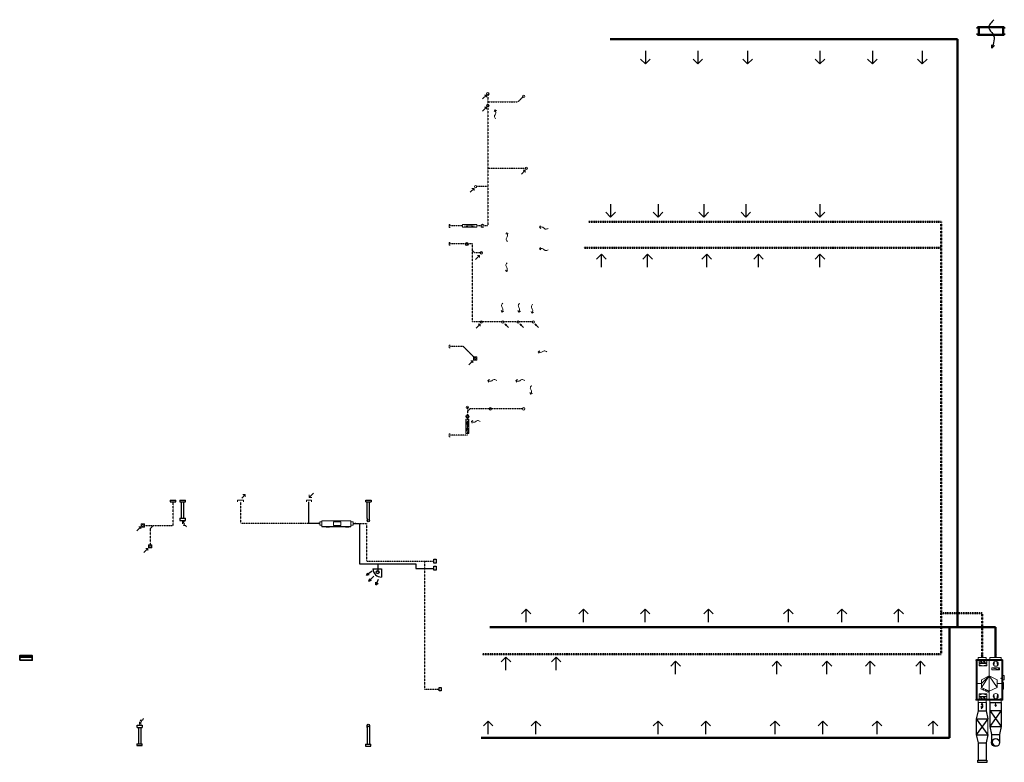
# Model space of a CAD drawing. Header units: millimetres. Extents: x -120036 to 303429, y -13674 to 42257.
# Tile 1 of 5: x -120036 to -58634, y -12804 to 33475. Entities that reach past the tile are written whole.
import ezdxf

# ---------------------------------------------------------------- set-up
doc = ezdxf.new("R2010")
doc.units = ezdxf.units.MM
doc.linetypes.add('Carkovana', pattern=[0.21, 0.15, -0.06])
for name, color, linetype, lineweight in [('DETAILY', 7, 'Continuous', 13), ('PRIPOJOVACI_HRDLA', 7, 'Continuous', 13), ('PRIPOJOVACI_HRDLA_1', 7, 'Continuous', 13), ('Standard', 7, 'Continuous', 25), ('VLASTNI_ZARIZENI', 7, 'Continuous', 13), ('VLASTNI_ZARIZENI_1', 7, 'Continuous', 13)]:
    doc.layers.add(name, color=color, linetype=linetype, lineweight=lineweight)

# ---------------------------------------------------------------- blocks, each defined once
blk = doc.blocks.new('JEDNOTKA_1-18621-174053_M')
at = {"layer": 'DETAILY', "color": 252}
for p, q in [((352000, 1313000), (96000, 1270000)), ((487000, 960000), (612000, 1440000)), ((532000, 1402000), (567000, 1402000)), ((550000, 1385000), (550000, 1420000)), ((1475000, 1600000), (1475000, 1280000)), ((2148000, 1313000), (2404000, 1270000)), ((0, 800000), (995000, 800000)), ((352000, 1086000), (96000, 1129000)), ((300000, 640000), (375000, 400000)), ((2500000, 800000), (1955000, 800000)), ((2200000, 640000), (2125000, 400000)), ((2148000, 1086000), (2404000, 1129000)), ((75000, 446000), (175000, 546000)), ((75000, 254000), (175000, 354000)), ((300000, 160000), (375000, 400000)), ((1475000, 0), (1475000, 320000)), ((1788000, 412000), (1874000, 440000)), ((1875000, 583000), (1961000, 611000)), ((2200000, 160000), (2125000, 400000)), ((2325000, 446000), (2425000, 546000)), ((2325000, 254000), (2425000, 354000))]:
    blk.add_line(p, q, dxfattribs=at)
for points in [[(487000, 960000), (487000, 1440000), (612000, 1440000), (612000, 960000)], [(995000, 800000), (1235000, 1280000), (1715000, 1280000)], [(995000, 800000), (1715000, 1280000), (1955000, 800000)], [(62000, 160000), (62000, 640000), (187000, 640000), (187000, 160000)], [(225000, 160000), (225000, 640000), (375000, 640000), (375000, 160000)], [(995000, 800000), (1955000, 800000), (1715000, 320000)], [(995000, 800000), (1715000, 320000), (1475000, 320000)], [(995000, 800000), (1475000, 320000), (1235000, 320000)], [(1730000, 316000), (1948000, 744000), (2019000, 707000), (1801000, 280000)], [(2275000, 640000), (2275000, 160000), (2125000, 160000), (2125000, 640000)], [(2312000, 160000), (2312000, 640000), (2437000, 640000), (2437000, 160000)]]:
    blk.add_lwpolyline(points, close=True, dxfattribs=at)
for centre, radius in [((240000, 1200000), 160000), ((550000, 1402000), 25000), ((2260000, 1200000), 160000), ((125000, 496000), 18000), ((125000, 304000), 18000), ((1831000, 426000), 12000), ((1918000, 597000), 12000), ((2375000, 496000), 18000), ((2375000, 304000), 18000)]:
    blk.add_circle(centre, radius, dxfattribs=at)
at = {"layer": 'PRIPOJOVACI_HRDLA_1', "color": 252}
for p, q in [((-399000, 1190000), (-299000, 1240000)), ((2901000, 1190000), (2801000, 1240000)), ((-199000, 1190000), (-399000, 1190000)), ((-399000, 1190000), (-299000, 1140000)), ((2701000, 1190000), (2901000, 1190000)), ((2901000, 1190000), (2801000, 1140000)), ((-199000, 350000), (-399000, 350000)), ((-199000, 350000), (-299000, 400000)), ((-199000, 350000), (-299000, 300000)), ((2701000, 350000), (2801000, 400000)), ((2701000, 350000), (2901000, 350000)), ((2701000, 350000), (2801000, 300000))]:
    blk.add_line(p, q, dxfattribs=at)
for points in [[(0, 835000), (-150000, 835000), (-150000, 1545000), (0, 1545000)], [(2500000, 1545000), (2650000, 1545000), (2650000, 835000), (2500000, 835000)], [(0, 100000), (-150000, 100000), (-150000, 600000), (0, 600000)], [(2500000, 600000), (2650000, 600000), (2650000, 100000), (2500000, 100000)]]:
    blk.add_lwpolyline(points, close=True, dxfattribs=at)
at = {"layer": 'VLASTNI_ZARIZENI_1', "color": 252, "lineweight": 40}
for p, q in [((0, 0), (0, 1600000)), ((0, 1600000), (2500000, 1600000)), ((2500000, 1600000), (2500000, 0)), ((0, 0), (2500000, 0))]:
    blk.add_line(p, q, dxfattribs=at)
at = {"layer": 'VLASTNI_ZARIZENI_1', "color": 252}
for p, q in [((29000, 1650000), (41000, 1650000)), ((29000, 1600000), (41000, 1600000)), ((41000, 1600000), (41000, 1650000)), ((2458000, 1650000), (2458000, 1600000)), ((2471000, 1650000), (2458000, 1650000)), ((2471000, 1600000), (2458000, 1600000)), ((29000, 0), (41000, 0)), ((41000, -50000), (41000, 0)), ((2458000, 0), (2458000, -50000)), ((2471000, 0), (2458000, 0)), ((29000, -50000), (41000, -50000)), ((2471000, -50000), (2458000, -50000))]:
    blk.add_line(p, q, dxfattribs=at)
for points in [[(-8000, 1600000), (-8000, 1650000), (41000, 1650000), (41000, 1600000)], [(29000, 1650000), (-8000, 1650000), (41000, 1650000)], [(29000, 1600000), (-8000, 1600000), (41000, 1600000)], [(0, 0), (0, 1600000), (2500000, 1600000), (2500000, 0)], [(0, 0), (0, 1600000), (2500000, 1600000), (2500000, 0)], [(979000, 1600000), (979000, 1735000), (1234000, 1735000), (1234000, 1600000)], [(1420000, 1600000), (1420000, 1690000), (1825000, 1690000), (1825000, 1600000)], [(2508000, 1650000), (2508000, 1600000), (2458000, 1600000), (2458000, 1650000)], [(2471000, 1650000), (2508000, 1650000), (2458000, 1650000)], [(2471000, 1600000), (2508000, 1600000), (2458000, 1600000)], [(-8000, -50000), (-8000, 0), (41000, 0), (41000, -50000)], [(29000, 0), (-8000, 0), (41000, 0)], [(2508000, 0), (2508000, -50000), (2458000, -50000), (2458000, 0)], [(2471000, 0), (2508000, 0), (2458000, 0)], [(29000, -50000), (-8000, -50000), (41000, -50000)], [(2471000, -50000), (2508000, -50000), (2458000, -50000)]]:
    blk.add_lwpolyline(points, close=True, dxfattribs=at)
for centre, radius in [((16000, 1625000), 5000), ((1151000, 1533000), 20000), ((2433000, 1533000), 20000), ((2483000, 1625000), 5000), ((16000, -25000), 5000), ((2483000, -25000), 5000)]:
    blk.add_circle(centre, radius, dxfattribs=at)
blk = doc.blocks.new('JEDNOTKA_2-18621-184144_T')
at = {"layer": 'PRIPOJOVACI_HRDLA', "color": 252}
for p, q in [((-319000, -752000), (-247000, -716000)), ((-175000, -752000), (-319000, -752000)), ((-319000, -752000), (-247000, -788000)), ((1977000, -752000), (2121000, -752000)), ((2121000, -752000), (2049000, -716000)), ((2121000, -752000), (2049000, -788000))]:
    blk.add_line(p, q, dxfattribs=at)
for points in [[(0, -852000), (-140000, -852000), (-140000, -652000), (0, -652000)], [(1800000, -852000), (1940000, -852000), (1940000, -652000), (1800000, -652000)]]:
    blk.add_lwpolyline(points, close=True, dxfattribs=at)
at = {"layer": 'VLASTNI_ZARIZENI', "color": 252}
for p, q in [((0, -582000), (1800000, -582000)), ((0, -936000), (0, -582000)), ((1800000, -936000), (1800000, -582000)), ((0, -936000), (1800000, -936000)), ((0, -941000), (900000, -941000)), ((0, -966000), (0, -941000)), ((0, -966000), (900000, -966000)), ((900000, -966000), (900000, -941000)), ((900000, -941000), (1800000, -941000)), ((900000, -966000), (900000, -941000)), ((900000, -966000), (1800000, -966000)), ((1800000, -966000), (1800000, -941000))]:
    blk.add_line(p, q, dxfattribs=at)
for points in [[(0, -936000), (1800000, -936000), (1800000, -582000), (0, -582000)], [(0, -936000), (1800000, -936000), (1800000, -582000), (0, -582000)], [(0, -966000), (900000, -966000), (900000, -941000), (0, -941000)], [(0, -966000), (900000, -966000), (900000, -941000), (0, -941000)], [(260000, -981000), (260000, -941000), (460000, -941000), (460000, -981000)], [(725000, -874000), (725000, -644000), (1175000, -644000), (1175000, -874000)], [(900000, -966000), (1800000, -966000), (1800000, -941000), (900000, -941000)], [(900000, -966000), (1800000, -966000), (1800000, -941000), (900000, -941000)], [(1472000, -981000), (1472000, -941000), (1672000, -941000), (1672000, -981000)]]:
    blk.add_lwpolyline(points, close=True, dxfattribs=at)
blk = doc.blocks.new('KOMPLEXNÍ OBJEKT_6')
at = {"layer": 'Standard', "color": 0, "linetype": 'Continuous', "lineweight": 13}
for p, q in [((-98364498, -465499808), (-98364251, -465499561)), ((-98364251, -465499561), (-98364381, -465499561)), ((-98364251, -465499561), (-98364251, -465499691))]:
    blk.add_line(p, q, dxfattribs=at)
blk = doc.blocks.new('KOMPLEXNÍ OBJEKT_7')
at = {"layer": 'Standard', "color": 0, "linetype": 'Continuous', "lineweight": 13}
for p, q in [((-98364460, -465504082), (-98364213, -465503835)), ((-98364213, -465503835), (-98364343, -465503835)), ((-98364213, -465503835), (-98364213, -465503965))]:
    blk.add_line(p, q, dxfattribs=at)
blk = doc.blocks.new('KOMPLEXNÍ OBJEKT_8')
at = {"layer": 'Standard', "color": 0, "linetype": 'Continuous', "lineweight": 13}
for p, q in [((-98364920, -465506370), (-98364673, -465506123)), ((-98364673, -465506123), (-98364803, -465506123)), ((-98364673, -465506123), (-98364673, -465506253))]:
    blk.add_line(p, q, dxfattribs=at)
blk = doc.blocks.new('KOMPLEXNÍ OBJEKT_9')
at = {"layer": 'Standard', "color": 0, "linetype": 'Continuous', "lineweight": 13}
for p, q in [((-98385616, -465516713), (-98385368, -465516465)), ((-98385368, -465516465), (-98385498, -465516465)), ((-98385368, -465516465), (-98385368, -465516595))]:
    blk.add_line(p, q, dxfattribs=at)
blk = doc.blocks.new('KOMPLEXNÍ OBJEKT_10')
at = {"layer": 'Standard', "color": 0, "linetype": 'Continuous', "lineweight": 13}
for p, q in [((-98385182, -465518071), (-98384935, -465517823)), ((-98384935, -465517823), (-98385065, -465517823)), ((-98384935, -465517823), (-98384935, -465517953))]:
    blk.add_line(p, q, dxfattribs=at)

msp = doc.modelspace()

# ---------------------------------------------------------------- linework, layer by layer
at = {"layer": 'Standard', "color": 252, "linetype": 'Continuous', "lineweight": 50}
for p, q in [((-60298, 32921), (-60298, 33001)), ((-60298, 33001), (-58648, 33001)), ((-60298, 32621), (-60298, 32541)), ((-60215, 32921), (-60215, 32621)), ((-58715, 32921), (-58715, 32621)), ((-58648, 33001), (-58648, 32921)), ((-58648, 32541), (-58648, 32621)), ((-61558, 32259), (-83208, 32259)), ((-61558, -4391), (-61558, 32259)), ((-60298, 32541), (-58648, 32541)), ((-61558, -4391), (-90718, -4391)), ((-62051, -4391), (-62051, -11272)), ((-60448, -4391), (-61558, -4391)), ((-59179, -4391), (-60558, -4391)), ((-59179, -6271), (-59179, -4391)), ((-62051, -11272), (-91268, -11272))]:
    msp.add_line(p, q, dxfattribs=at)
at = {"layer": 'Standard', "color": 252, "linetype": 'Continuous', "lineweight": 25}
for p, q in [((-81020, 31527), (-81020, 30717)), ((-77750, 31527), (-77750, 30717)), ((-74640, 31527), (-74640, 30717)), ((-70130, 31527), (-70130, 30717)), ((-66860, 31527), (-66860, 30717)), ((-63750, 31527), (-63750, 30717)), ((-59414, 31705), (-59414, 31905)), ((-59414, 31705), (-59251, 31868)), ((-81020, 30717), (-81317, 31014)), ((-81020, 30717), (-80723, 31014)), ((-77750, 30717), (-78047, 31014)), ((-77750, 30717), (-77453, 31014)), ((-74640, 30717), (-74937, 31014)), ((-74640, 30717), (-74343, 31014)), ((-70130, 30717), (-70427, 31014)), ((-70130, 30717), (-69833, 31014)), ((-66860, 30717), (-67157, 31014)), ((-66860, 30717), (-66563, 31014)), ((-63750, 30717), (-64047, 31014)), ((-63750, 30717), (-63453, 31014)), ((-83185, 21987), (-83185, 21177)), ((-80225, 21987), (-80225, 21177)), ((-77380, 21987), (-77380, 21177)), ((-74750, 21987), (-74750, 21177)), ((-70130, 21987), (-70130, 21177)), ((-83185, 21177), (-83482, 21474)), ((-83185, 21177), (-82888, 21474)), ((-80225, 21177), (-80522, 21474)), ((-80225, 21177), (-79928, 21474)), ((-77380, 21177), (-77677, 21474)), ((-77380, 21177), (-77083, 21474)), ((-74750, 21177), (-75047, 21474)), ((-74750, 21177), (-74453, 21474)), ((-70130, 21177), (-70427, 21474)), ((-70130, 21177), (-69833, 21474)), ((-83760, 18855), (-84057, 18558)), ((-83760, 18045), (-83760, 18855)), ((-83760, 18855), (-83463, 18558)), ((-80880, 18855), (-81177, 18558)), ((-80880, 18045), (-80880, 18855)), ((-80880, 18855), (-80583, 18558)), ((-77190, 18855), (-77487, 18558)), ((-77190, 18045), (-77190, 18855)), ((-77190, 18855), (-76893, 18558)), ((-73960, 18855), (-74257, 18558)), ((-73960, 18045), (-73960, 18855)), ((-73960, 18855), (-73663, 18558)), ((-70130, 18855), (-70427, 18558)), ((-70130, 18045), (-70130, 18855)), ((-70130, 18855), (-69833, 18558)), ((-110643, 3541), (-110643, 3431)), ((-110643, 3541), (-110303, 3541)), ((-110643, 3431), (-110303, 3431)), ((-110303, 3431), (-110303, 3541)), ((-110043, 3541), (-110043, 3431)), ((-110043, 3541), (-109703, 3541)), ((-110043, 3431), (-109703, 3431)), ((-109948, 2411), (-109948, 3431)), ((-109798, 2411), (-109798, 3431)), ((-109703, 3431), (-109703, 3541)), ((-101998, 2083), (-101998, 3431)), ((-98460, 3431), (-98460, 3541)), ((-98460, 3541), (-98120, 3541)), ((-98460, 3431), (-98120, 3431)), ((-98375, 2381), (-98375, 3431)), ((-98225, 2261), (-98225, 3431)), ((-98120, 3541), (-98120, 3431)), ((-110045, 2411), (-110045, 2265)), ((-110045, 2411), (-109705, 2411)), ((-110045, 2265), (-109705, 2265)), ((-109705, 2265), (-109705, 2411)), ((-101326, 2083), (-101998, 2083)), ((-99164, 2083), (-98855, 2083)), ((-98855, 2083), (-98855, -429)), ((-98375, 2381), (-98375, 2261)), ((-98855, -429), (-95339, -429)), ((-97709, -429), (-97709, -949)), ((-95339, -429), (-95339, -719)), ((-98046, -895), (-98402, -1137)), ((-98402, -1137), (-98316, -989)), ((-98402, -1137), (-98233, -1111)), ((-97949, -1208), (-98253, -1512)), ((-98005, -739), (-97477, -739)), ((-97477, -739), (-97477, -1267)), ((-95339, -719), (-94216, -719)), ((-98253, -1512), (-98196, -1352)), ((-98253, -1512), (-98092, -1455)), ((-97818, -1746), (-97824, -1575)), ((-97672, -1406), (-97818, -1746)), ((-97818, -1746), (-97689, -1633)), ((-88448, -3261), (-88745, -3558)), ((-88448, -4071), (-88448, -3261)), ((-88448, -3261), (-88151, -3558)), ((-84878, -3261), (-85175, -3558)), ((-84878, -4071), (-84878, -3261)), ((-84878, -3261), (-84581, -3558)), ((-81028, -3261), (-81325, -3558)), ((-81028, -4071), (-81028, -3261)), ((-81028, -3261), (-80731, -3558)), ((-77078, -3261), (-77375, -3558)), ((-77078, -4071), (-77078, -3261)), ((-77078, -3261), (-76781, -3558)), ((-72098, -3261), (-72395, -3558)), ((-72098, -4071), (-72098, -3261)), ((-72098, -3261), (-71801, -3558)), ((-68758, -3261), (-69055, -3558)), ((-68758, -4071), (-68758, -3261)), ((-68758, -3261), (-68461, -3558)), ((-65228, -3261), (-65525, -3558)), ((-65228, -4071), (-65228, -3261)), ((-65228, -3261), (-64931, -3558)), ((-89712, -6253), (-90009, -6550)), ((-89712, -7063), (-89712, -6253)), ((-89712, -6253), (-89415, -6550)), ((-86582, -6253), (-86879, -6550)), ((-86582, -7063), (-86582, -6253)), ((-86582, -6253), (-86285, -6550)), ((-79132, -6512), (-79429, -6809)), ((-79132, -7322), (-79132, -6512)), ((-79132, -6512), (-78835, -6809)), ((-72822, -6512), (-73119, -6809)), ((-72822, -7322), (-72822, -6512)), ((-72822, -6512), (-72525, -6809)), ((-69692, -6512), (-69989, -6809)), ((-69692, -7322), (-69692, -6512)), ((-69692, -6512), (-69395, -6809)), ((-66992, -6512), (-67289, -6809)), ((-66992, -7322), (-66992, -6512)), ((-66992, -6512), (-66695, -6809)), ((-63862, -6512), (-64159, -6809)), ((-63862, -7322), (-63862, -6512)), ((-63862, -6512), (-63565, -6809)), ((-60269, -9071), (-60269, -9591)), ((-59769, -9071), (-59769, -9591)), ((-59534, -9071), (-58824, -9071)), ((-59534, -9071), (-59534, -9571)), ((-58824, -9071), (-58824, -9571)), ((-60269, -9591), (-60380, -10091)), ((-60269, -9591), (-59769, -9591)), ((-60106, -9363), (-59952, -9272)), ((-59976, -9363), (-60106, -9363)), ((-60082, -9469), (-59976, -9363)), ((-59769, -9591), (-59658, -10091)), ((-59534, -9571), (-59534, -10571)), ((-59534, -9571), (-58824, -9571)), ((-59534, -9571), (-58824, -10571)), ((-58824, -9571), (-59534, -10571)), ((-58824, -9571), (-58824, -10571)), ((-90819, -10239), (-91116, -10536)), ((-90819, -11049), (-90819, -10239)), ((-90819, -10239), (-90522, -10536)), ((-87839, -10239), (-88136, -10536)), ((-87839, -11049), (-87839, -10239)), ((-87839, -10239), (-87542, -10536)), ((-80229, -10239), (-80526, -10536)), ((-80229, -11049), (-80229, -10239)), ((-80229, -10239), (-79932, -10536)), ((-77249, -10239), (-77546, -10536)), ((-77249, -11049), (-77249, -10239)), ((-77249, -10239), (-76952, -10536)), ((-72929, -10239), (-73226, -10536)), ((-72929, -11049), (-72929, -10239)), ((-72929, -10239), (-72632, -10536)), ((-69949, -10239), (-70246, -10536)), ((-69949, -11049), (-69949, -10239)), ((-69949, -10239), (-69652, -10536)), ((-66569, -10239), (-66866, -10536)), ((-66569, -11049), (-66569, -10239)), ((-66569, -10239), (-66272, -10536)), ((-63079, -10239), (-63376, -10536)), ((-63079, -11049), (-63079, -10239)), ((-63079, -10239), (-62782, -10536)), ((-60380, -10091), (-59658, -10091)), ((-60380, -10091), (-60380, -11091)), ((-60380, -10091), (-59658, -11091)), ((-59658, -10091), (-60380, -11091)), ((-112707, -10629), (-112707, -10483)), ((-112707, -10483), (-112392, -10483)), ((-112707, -10629), (-112392, -10629)), ((-112635, -10629), (-112635, -11649)), ((-112485, -10629), (-112485, -11649)), ((-112392, -10483), (-112392, -10629)), ((-98375, -10629), (-98375, -10509)), ((-98375, -10629), (-98375, -11679)), ((-98225, -10509), (-98225, -11679)), ((-59534, -10571), (-59425, -11071)), ((-59534, -10571), (-58824, -10571)), ((-58824, -10571), (-58934, -11071)), ((-112730, -11649), (-112730, -11759)), ((-112730, -11649), (-112390, -11649)), ((-112390, -11759), (-112390, -11649)), ((-60380, -11091), (-59658, -11091)), ((-60380, -11091), (-60265, -11591)), ((-60265, -11591), (-59774, -11591)), ((-60265, -11591), (-60265, -12674)), ((-59658, -11091), (-59774, -11591)), ((-59774, -11591), (-59774, -12674)), ((-59425, -11071), (-58934, -11071)), ((-59425, -11071), (-59425, -11607)), ((-58934, -11071), (-58934, -11515)), ((-112730, -11759), (-112390, -11759)), ((-98470, -11679), (-98470, -11789)), ((-98470, -11679), (-98130, -11679)), ((-98470, -11789), (-98130, -11789)), ((-98130, -11789), (-98130, -11679)), ((-60309, -12674), (-60309, -12804)), ((-60309, -12804), (-59699, -12804)), ((-60265, -12674), (-59774, -12674)), ((-59699, -12804), (-59699, -12674))]:
    msp.add_line(p, q, dxfattribs=at)
at = {"layer": 'Standard', "color": 252, "linetype": 'Continuous', "lineweight": 13}
for p, q in [((-91175, 28534), (-90927, 28781)), ((-90927, 28781), (-91057, 28781)), ((-90927, 28781), (-90927, 28651)), ((-91175, 27784), (-90927, 28031)), ((-90927, 28031), (-91057, 28031)), ((-90927, 28031), (-90927, 27901)), ((-90391, 27848), (-90446, 27749)), ((-90391, 27848), (-90295, 27793)), ((-88752, 23841), (-88504, 24089)), ((-88504, 24089), (-88634, 24089)), ((-88504, 24089), (-88504, 23959)), ((-91948, 22718), (-91700, 22965)), ((-91700, 22965), (-91830, 22965)), ((-91700, 22965), (-91700, 22835)), ((-92431, 20714), (-91531, 20714)), ((-91531, 20714), (-92431, 20537)), ((-92431, 20714), (-91531, 20537)), ((-92431, 20707), (-92431, 20537)), ((-92431, 20537), (-91531, 20537)), ((-91531, 20537), (-91531, 20714)), ((-91229, 20658), (-91145, 20686)), ((-91229, 20593), (-91145, 20565)), ((-87622, 20540), (-87550, 20624)), ((-87622, 20540), (-87536, 20467)), ((-89663, 20201), (-89718, 20103)), ((-89663, 20201), (-89567, 20148)), ((-92201, 19526), (-92118, 19557)), ((-92199, 19461), (-92115, 19435)), ((-87622, 19200), (-87550, 19284)), ((-87622, 19200), (-87536, 19127)), ((-89684, 17776), (-89739, 17875)), ((-89684, 17776), (-89588, 17829)), ((-89955, 15256), (-90009, 15355)), ((-88909, 15256), (-88964, 15355)), ((-89955, 15256), (-89859, 15309)), ((-88909, 15256), (-88813, 15309)), ((-88092, 15196), (-88147, 15295)), ((-88092, 15196), (-87996, 15249)), ((-89782, 14524), (-89556, 14298)), ((-89782, 14524), (-89727, 14409)), ((-89782, 14524), (-89667, 14469)), ((-88842, 14524), (-88616, 14298)), ((-88842, 14524), (-88787, 14409)), ((-88842, 14524), (-88727, 14469)), ((-87912, 14524), (-87686, 14298)), ((-87912, 14524), (-87857, 14409)), ((-87912, 14524), (-87797, 14469)), ((-87701, 12776), (-87607, 12838)), ((-87701, 12776), (-87641, 12684)), ((-90833, 10982), (-90739, 11044)), ((-90833, 10982), (-90773, 10890)), ((-89093, 10982), (-88999, 11044)), ((-89093, 10982), (-89033, 10890)), ((-88159, 10135), (-88214, 10234)), ((-88159, 10135), (-88063, 10189)), ((-92143, 8699), (-92175, 8781)), ((-92078, 8702), (-92054, 8787)), ((-92034, 8578), (-92204, 8578)), ((-92204, 8578), (-92204, 7678)), ((-92027, 8578), (-92204, 7678)), ((-92027, 7678), (-92204, 8578)), ((-92027, 8578), (-92027, 7678)), ((-91869, 8425), (-91775, 8487)), ((-91869, 8425), (-91809, 8333)), ((-92204, 7678), (-92027, 7678)), ((-106184, 3665), (-105965, 3884)), ((-105965, 3884), (-106115, 3884)), ((-105965, 3884), (-105965, 3744)), ((-101709, 3967), (-101977, 3698)), ((-101977, 3698), (-101977, 3868)), ((-101977, 3698), (-101817, 3698)), ((-110548, 3541), (-110398, 3541)), ((-109948, 3541), (-109798, 3541)), ((-106445, 3431), (-106445, 3541)), ((-106445, 3541), (-106075, 3541)), ((-106075, 3541), (-106075, 3431)), ((-102150, 3431), (-102150, 3531)), ((-102150, 3531), (-101840, 3531)), ((-101840, 3531), (-101840, 3431)), ((-109874, 2215), (-109874, 2065)), ((-109874, 2215), (-109750, 2183)), ((-109750, 2039), (-109874, 2215)), ((-109750, 2039), (-109827, 1961)), ((-109827, 1961), (-109695, 1961)), ((-109625, 1863), (-109695, 1961)), ((-112437, -10258), (-112561, -10434)), ((-112561, -10434), (-112561, -10284)), ((-112561, -10434), (-112437, -10402)), ((-112437, -10258), (-112514, -10180)), ((-112514, -10180), (-112381, -10180)), ((-112312, -10082), (-112381, -10180)), ((-59658, -10091), (-59658, -11091)), ((-112635, -11649), (-112485, -11649)), ((-98375, -11679), (-98225, -11679))]:
    msp.add_line(p, q, dxfattribs=at)
at = {"layer": 'Standard', "color": 252, "linetype": 'Carkovana', "lineweight": 25}
for p, q in [((-90844, 28856), (-90844, 20626)), ((-90844, 28366), (-88944, 28366)), ((-88615, 28695), (-88944, 28366)), ((-90844, 24219), (-88434, 24219)), ((-90844, 23071), (-91594, 23071)), ((-92431, 20626), (-93257, 20626)), ((-91280, 20626), (-91531, 20626)), ((-90844, 20626), (-91080, 20626)), ((-91807, 19507), (-93257, 19507)), ((-91807, 14636), (-91807, 19507)), ((-91655, 18946), (-91807, 19098)), ((-91245, 18946), (-91655, 18946)), ((-88007, 14636), (-91807, 14636)), ((-92378, 13109), (-93187, 13109)), ((-91629, 12359), (-92378, 13109)), ((-92119, 9319), (-92119, 7577)), ((-91951, 9225), (-92119, 9057)), ((-88611, 9225), (-91951, 9225)), ((-92119, 7577), (-93187, 7577)), ((-110473, 1959), (-110473, 3431)), ((-106246, 2085), (-106246, 3431)), ((-112353, 1959), (-110473, 1959)), ((-111898, 1759), (-111698, 1959)), ((-101326, 2083), (-106246, 2085)), ((-99246, 2083), (-98405, 2083)), ((-98405, 2083), (-98405, -277)), ((-111898, 1778), (-111898, 655)), ((-98405, -277), (-98268, -277)), ((-98268, -277), (-98268, -277)), ((-98268, -277), (-94210, -277)), ((-94798, -277), (-94798, -8247)), ((-94798, -8247), (-93878, -8247))]:
    msp.add_line(p, q, dxfattribs=at)
at = {"layer": 'Standard', "color": 252, "linetype": 'Carkovana', "lineweight": 50}
for p, q in [((-62578, 20880), (-84572, 20880)), ((-62578, -3506), (-62578, 20880)), ((-62578, 19250), (-84862, 19250)), ((-62578, -3506), (-62578, -6070)), ((-60019, -3506), (-62578, -3506)), ((-60019, -6271), (-60019, -3506)), ((-62578, -6070), (-91192, -6070))]:
    msp.add_line(p, q, dxfattribs=at)
at = {"layer": 'Standard', "color": 252, "linetype": 'Continuous', "lineweight": 13}
for points in [[(-93187, 20533), (-93257, 20533), (-93257, 20626), (-93257, 20718), (-93187, 20718)], [(-93187, 19415), (-93257, 19415), (-93257, 19507), (-93257, 19599), (-93187, 19599)], [(-93187, 13017), (-93257, 13017), (-93257, 13109), (-93257, 13201), (-93187, 13201)], [(-93187, 7484), (-93257, 7484), (-93257, 7577), (-93257, 7669), (-93187, 7669)]]:
    msp.add_lwpolyline(points, dxfattribs=at)
for points in [[(-91732, 12461), (-91527, 12461), (-91527, 12256), (-91732, 12256), (-91732, 12461)], [(-112457, 2061), (-112252, 2061), (-112252, 1856), (-112457, 1856), (-112457, 2061)], [(-112002, 757), (-111797, 757), (-111797, 552), (-112002, 552), (-112002, 757)], [(-119988, -6213), (-119316, -6213), (-119316, -6280), (-119988, -6280), (-119988, -6213)]]:
    msp.add_lwpolyline(points, close=True, dxfattribs=at)
at = {"layer": 'Standard', "color": 252, "linetype": 'Continuous', "lineweight": 25}
for points in [[(-94216, -582), (-94066, -582), (-94066, -832), (-94216, -832), (-94216, -582)], [(-94214, -151), (-94064, -151), (-94064, -401), (-94214, -401), (-94214, -151)], [(-93878, -8141), (-93755, -8141), (-93755, -8354), (-93878, -8354), (-93878, -8141)]]:
    msp.add_lwpolyline(points, close=True, dxfattribs=at)
at = {"layer": 'Standard', "color": 252, "linetype": 'Continuous', "lineweight": 35}
msp.add_lwpolyline([(-120036, -6449), (-119256, -6449), (-119256, -6159), (-120036, -6159), (-120036, -6449)], close=True, dxfattribs=at)
at = {"layer": 'Standard', "color": 252, "linetype": 'Continuous', "lineweight": 13}
for centre, radius in [((-90844, 28856), 75), ((-88615, 28695), 75), ((-90844, 28126), 75), ((-88434, 24219), 75), ((-91594, 23071), 75), ((-91180, 20626), 100), ((-92151, 19495), 100), ((-91245, 18946), 75), ((-91245, 14636), 75), ((-89907, 14636), 75), ((-88957, 14636), 75), ((-88007, 14636), 75), ((-91629, 12359), 63.4), ((-92119, 9319), 75), ((-90681, 9225), 75), ((-88611, 9225), 75), ((-92113, 8750), 100), ((-112353, 1959), 63.4), ((-111898, 655), 63.4)]:
    msp.add_circle(centre, radius, dxfattribs=at)
at = {"layer": 'Standard', "color": 252, "linetype": 'Continuous', "lineweight": 25}
for centre, radius in [((-98300, 2261), 75), ((-97709, -957), 100), ((-98300, -10509), 75), ((-59177, -11571), 250)]:
    msp.add_circle(centre, radius, dxfattribs=at)
for centre, radius, start, end in [((-97477, -739), 528, 180, 270), ((-59142, -11536), 250, 140.73917, 309.26083)]:
    msp.add_arc(centre, radius, start, end, dxfattribs=at)
at = {"layer": 'Standard', "color": 252, "linetype": 'Continuous', "lineweight": 25, "start_tangent": (-0.719962, -0.694014), "end_tangent": (-0.340753, -0.940153)}
msp.add_spline([(-59278, 33475), (-59608, 32944), (-59348, 32595), (-59414, 31705)], degree=3, dxfattribs=at)
at = {"layer": 'Standard', "color": 252, "linetype": 'Continuous', "lineweight": 13}
for points, start_tangent, end_tangent in [([(-90355, 27300), (-90430, 27468), (-90351, 27644), (-90391, 27848)], (-0.587603, 0.809149), (-0.385466, 0.922722)), ([(-87078, 20470), (-87257, 20428), (-87414, 20540), (-87622, 20540)], (-0.907093, -0.420931), (-0.979649, -0.200718)), ([(-89621, 19655), (-89699, 19821), (-89621, 19998), (-89663, 20201)], (-0.596971, 0.802262), (-0.396168, 0.918178)), ([(-87078, 19130), (-87257, 19088), (-87414, 19200), (-87622, 19200)], (-0.907093, -0.420931), (-0.979649, -0.200718)), ([(-89642, 18323), (-89720, 18156), (-89642, 17979), (-89684, 17776)], (-0.596971, -0.802262), (-0.396168, -0.918178)), ([(-89912, 15803), (-89990, 15636), (-89912, 15459), (-89955, 15256)], (-0.596971, -0.802262), (-0.396168, -0.918178)), ([(-88867, 15803), (-88945, 15636), (-88867, 15459), (-88909, 15256)], (-0.596971, -0.802262), (-0.396168, -0.918178)), ([(-88050, 15743), (-88128, 15576), (-88050, 15399), (-88092, 15196)], (-0.596971, -0.802262), (-0.396168, -0.918178)), ([(-87153, 12776), (-87325, 12841), (-87495, 12750), (-87701, 12776)], (-0.845928, 0.533298), (-0.946006, 0.32415)), ([(-90285, 10982), (-90457, 11046), (-90627, 10955), (-90833, 10982)], (-0.845928, 0.533298), (-0.946006, 0.32415)), ([(-88545, 10982), (-88717, 11046), (-88887, 10955), (-89093, 10982)], (-0.845928, 0.533298), (-0.946006, 0.32415)), ([(-88117, 10682), (-88195, 10515), (-88117, 10339), (-88159, 10135)], (-0.596971, -0.802262), (-0.396168, -0.918178)), ([(-91321, 8425), (-91493, 8490), (-91663, 8398), (-91869, 8425)], (-0.845928, 0.533298), (-0.946006, 0.32415))]:
    msp.add_spline(points, degree=3, dxfattribs=dict(at, start_tangent=start_tangent, end_tangent=end_tangent))

# ---------------------------------------------------------------- block references
for name in ['KOMPLEXNÍ OBJEKT_6', 'KOMPLEXNÍ OBJEKT_7', 'KOMPLEXNÍ OBJEKT_8', 'KOMPLEXNÍ OBJEKT_9', 'KOMPLEXNÍ OBJEKT_10']:
    msp.add_blockref(name, (98272893, 465518338), dxfattribs=at)
at = {"layer": 'VLASTNI_ZARIZENI', "color": 252, "linetype": 'Continuous', "lineweight": 13, "xscale": 0.001, "yscale": 0.001, "zscale": 0.001}
msp.add_blockref('JEDNOTKA_2-18621-184144_T', (-101186, 2835), dxfattribs=at)
at = {"layer": 'VLASTNI_ZARIZENI_1', "color": 252, "linetype": 'Continuous', "lineweight": 13, "xscale": 0.001, "yscale": 0.001, "zscale": 0.001, "rotation": 270}
msp.add_blockref('JEDNOTKA_1-18621-174053_M', (-60369, -6421), dxfattribs=at)

doc.saveas('drawing.dxf')
